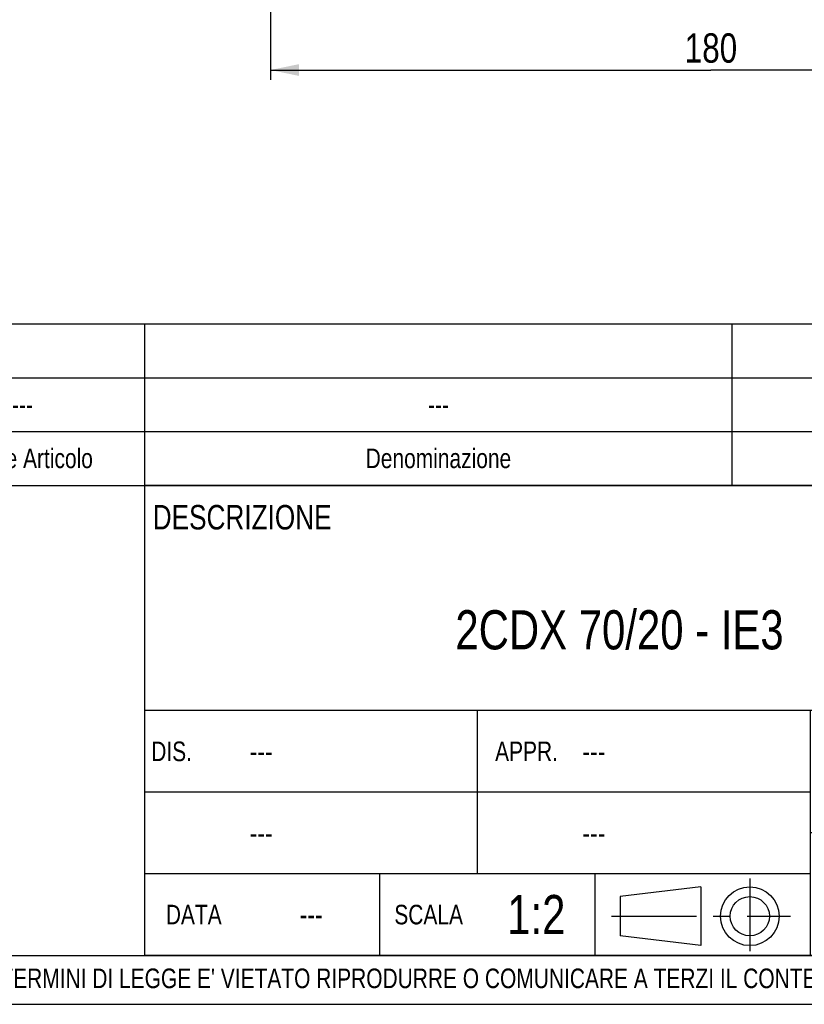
# Model space of a CAD drawing. Header units: millimetres. Extents: x 0 to 841, y 0 to 594.
# Tile 6 of 10: x 556 to 717, y 0 to 201. Entities that reach past the tile are written whole.
import ezdxf

# ---------------------------------------------------------------- set-up
doc = ezdxf.new("R2010")
doc.units = ezdxf.units.MM
doc.header["$LTSCALE"] = 46.2
doc.linetypes.add('CENTER', pattern=[0.6, 0.375, -0.075, 0.075, -0.075])
doc.layers.get('0').update_dxf_attribs({"linetype": 'CONTINUOUS'})
for name, color, linetype in [('DEFAULT_1', 7, 'CENTER'), ('DETTAGLI', 7, 'CONTINUOUS'), ('QUOTE', 7, 'CONTINUOUS')]:
    doc.layers.add(name, color=color, linetype=linetype)
doc.styles.get("Standard").update_dxf_attribs({"font": 'txt', "width": 0.8})
doc.dimstyles.new('DIMSTYLE_1', dxfattribs={"dimtxt": 6, "dimasz": 5.8, "dimexe": 1, "dimexo": 2, "dimgap": 0.75, "dimtad": 1, "dimdec": 3, "dimtxsty": 'Standard', "dimblk": '_FILLED', "dimblk1": '_FILLED', "dimblk2": '_FILLED', "dimcen": 0.09, "dimadec": 3, "dimazin": 2, "dimtp": 0.5, "dimtm": 0.5, "dimtfac": 1, "dimtdec": 3, "dimtofl": 0, "dimtmove": 0, "dimatfit": 3, "dimldrblk": '_FILLED', "dimfxl": 0, "dimtolj": 1, "dimarcsym": 0})

# ---------------------------------------------------------------- blocks, each defined once
blk = doc.blocks.new('PROIEZIONE_BL1', base_point=(695.65, 18.26))
at = {"color": 7, "linetype": 'Continuous'}
for p, q in [((695.61, 23.99), (679.14, 21.99)), ((695.61, 23.99), (695.61, 11.99)), ((679.14, 21.99), (679.14, 13.99)), ((695.61, 11.99), (679.14, 13.99))]:
    blk.add_line(p, q, dxfattribs=at)
for radius in [6, 4]:
    blk.add_circle((705.63, 17.99), radius, dxfattribs=at)
at = {"layer": 'DEFAULT_1', "color": 2, "linetype": 'CENTER'}
for p, q in [((705.63, 25.69), (705.63, 10.83)), ((677.38, 17.99), (713.92, 17.99))]:
    blk.add_line(p, q, dxfattribs=at)
blk = doc.blocks.new('_FILLED')
at = {"color": 0, "linetype": 'ByBlock'}
blk.add_solid([(0, 0), (-1, 0.207), (-1, -0.207)], dxfattribs=at)
blk = doc.blocks.new('*D20')
at = {"layer": 'QUOTE', "color": 2, "linetype": 'Continuous'}
for p, q in [((607.69, 243.77), (607.69, 188.85)), ((787.69, 243.77), (787.69, 188.85)), ((607.69, 190.85), (697.69, 190.85)), ((787.69, 190.85), (697.69, 190.85))]:
    blk.add_line(p, q, dxfattribs=at)
at = {"layer": 'QUOTE', "color": 2, "linetype": 'Continuous', "xscale": 5.8, "yscale": 5.8, "zscale": 5.8, "rotation": 180}
blk.add_blockref('_FILLED', (607.69, 190.85), dxfattribs=at)
at = {"layer": 'QUOTE', "color": 2, "linetype": 'Continuous', "xscale": 5.8, "yscale": 5.8, "zscale": 5.8}
blk.add_blockref('_FILLED', (787.69, 190.85), dxfattribs=at)
at = {"layer": 'QUOTE', "color": 2, "linetype": 'Continuous', "insert": (697.69, 198.35), "char_height": 6, "width": 16.2, "attachment_point": 2, "line_spacing_factor": 0.9}
blk.add_mtext('180', dxfattribs=at)
blk = doc.blocks.new('*T23')
at = {"color": 2, "linetype": 'Continuous'}
for p, q in [((248, 96), (0, 96)), ((0, 0), (0, 96)), ((194, 50), (194, 96)), ((248, 0), (248, 96)), ((248, 50), (0, 50)), ((68, 16.66), (68, 50)), ((136, 0), (136, 50)), ((136, 33.34), (0, 33.34)), ((248, 25), (136, 25)), ((160, 0), (160, 25)), ((224, 0), (224, 25)), ((136, 16.66), (0, 16.66)), ((48, 0), (48, 16.66)), ((92, 0), (92, 16.66)), ((248, 0), (0, 0))]:
    blk.add_line(p, q, dxfattribs=at)
at = {"layer": 'DETTAGLI', "color": 2, "linetype": 'Continuous', "line_spacing_factor": 0.9}
for s, insert, char_height, width, attachment_point in [(' DESCRIZIONE', (0.125, 92), 5, 83, 1), ('2CDX 70/20 - IE3', (97, 70.5), 8, 179.73333, 2), (' DIS.', (0.125, 43.67), 4, 22.53333, 1), ('APPR.', (78, 43.67), 4, 26, 2), (' ---', (20.125, 43.87), 4.4, 16.72, 1), (' ---', (88.125, 43.87), 4.4, 16.72, 1), ('---', (192, 35.5), 8, 17.6, 2), (' ---', (20.125, 27.2), 4.4, 16.72, 1), (' ---', (88.125, 27.2), 4.4, 16.72, 1), ('N° DISEGNO', (192, 22), 5, 73.33333, 2), ('CAT.', (148, 22), 5, 25.83333, 2), ('REV.', (236, 22), 5, 25.16667, 2), ('1:2', (80, 12.33), 8, 20.53333, 2), ('DATA', (10, 10.33), 4, 25.33333, 2), ('SCALA', (58, 10.33), 4, 30.93333, 2), ('---', (34, 10.53), 4.4, 9.68, 2), ('---', (148, 11), 8, 17.6, 2), ('---', (192, 11), 8, 17.6, 2), ('---', (236, 11), 8, 17.6, 2)]:
    blk.add_mtext(s, dxfattribs=dict(at, insert=insert, char_height=char_height, width=width, attachment_point=attachment_point))
blk = doc.blocks.new('*T25')
at = {"color": 0, "linetype": 'ByBlock', "lineweight": -2}
for p, q in [((0, 33), (366, 33)), ((0, 0), (0, 33)), ((17, 0), (17, 33)), ((34, 0), (34, 33)), ((68, 0), (68, 33)), ((118, 0), (118, 33)), ((238, 0), (238, 33)), ((312, 0), (312, 33)), ((326, 0), (326, 33)), ((346, 0), (346, 33)), ((366, 0), (366, 33)), ((0, 22), (366, 22)), ((0, 11), (366, 11)), ((0, 0), (366, 0))]:
    blk.add_line(p, q, dxfattribs=at)
at = {"color": 0, "linetype": 'Continuous', "char_height": 4, "attachment_point": 5, "line_spacing_factor": 0.9}
for s, insert, width in [('kg', (319, 16.5), 13.88), ('---', (8.5, 16.5), 16.88), ('---', (25.5, 16.5), 16.88), ('---', (51, 16.5), 33.88), ('---', (93, 16.5), 49.88), ('---', (178, 16.5), 119.88), ('--- ', (275, 16.5), 73.88), ('Q.tà\\PGrezzo', (336, 5.5), 19.88), ('Q.tà\\PFinito', (356, 5.5), 19.88), ('Q.tà', (25.5, 5.5), 16.88), ('N° Disegno', (51, 5.5), 33.88), ('Codice Articolo', (93, 5.5), 49.88), ('Denominazione', (178, 5.5), 119.88), ('Materiale', (275, 5.5), 73.88), ('Pos.', (8.5, 5.5), 16.88), ('U.M.', (319, 5.5), 13.88)]:
    blk.add_mtext(s, dxfattribs=dict(at, insert=insert, width=width))
at = {"color": 0, "linetype": 'Continuous', "insert": (356, 16.5), "char_height": 4, "width": 19.88, "attachment_point": 5}
blk.add_mtext('0', dxfattribs=at)

msp = doc.modelspace()

# ---------------------------------------------------------------- linework, layer by layer
at = {"color": 7, "linetype": 'Continuous'}
for p, q in [((10, 10), (830, 10)), ((0, 0), (840, 0))]:
    msp.add_line(p, q, dxfattribs=at)

# ---------------------------------------------------------------- block references
for name, p in [('*T25', (464, 106)), ('*T23', (582, 10))]:
    msp.add_blockref(name, p)
at = {"color": 2, "linetype": 'Continuous'}
msp.add_blockref('PROIEZIONE_BL1', (695.6506, 18.2606), dxfattribs=at)

# ---------------------------------------------------------------- texts
at = {"color": 2, "linetype": 'Continuous', "insert": (429.9178, 7.3044), "char_height": 4, "width": 601.1, "attachment_point": 1, "line_spacing_factor": 0.9}
msp.add_mtext("PROPRIETA' RISERVATA EBARA PUMPS EUROPE S.p.a. - A TERMINI DI LEGGE E' VIETATO RIPRODURRE O COMUNICARE A TERZI IL CONTENUTO DI QUESTO DISEGNO", dxfattribs=at)

# ---------------------------------------------------------------- dimensions: what is measured, and where the dimension line sits
at = {"layer": 'QUOTE', "color": 2, "linetype": 'Continuous'}
dim = msp.add_linear_dim(base=(787.6856, 190.8452), p1=(607.6856, 245.7689), p2=(787.6856, 245.7689), dimstyle='DIMSTYLE_1', dxfattribs=at)
dim.commit()
dim.dimension.update_dxf_attribs({"geometry": '*D20', "text_midpoint": (697.2856, 190.8452), "dimtype": 160})

doc.saveas('drawing.dxf')
